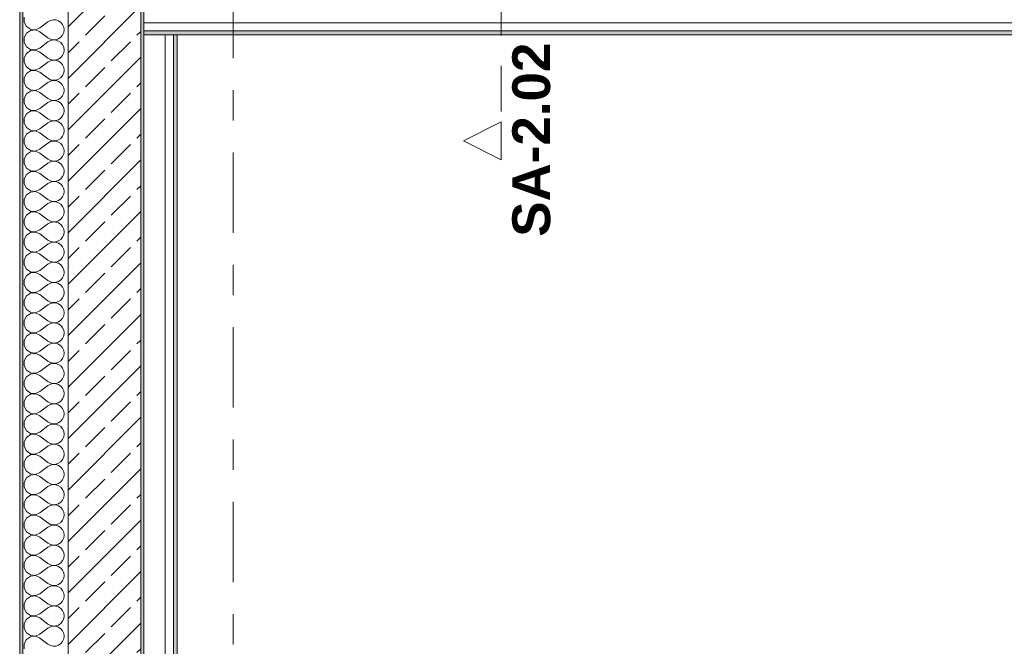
# Model space of a CAD drawing. Header units: metres. Extents: x -3.6 to 85.2, y -11 to 16.8.
# Tile 16 of 256: x -0.2 to 3.1, y 3 to 5.1. Entities that reach past the tile are written whole.
import ezdxf

# ---------------------------------------------------------------- set-up
doc = ezdxf.new("R2010")
doc.units = ezdxf.units.M
doc.header["$MEASUREMENT"] = 0
for name, pattern in [('Schnittlinie', [0.3, 0.15, -0.075, 0, -0.075]), ('Strichlinie doppelt', [0.546806, 0.264583, -0.105833, 0.070556, -0.105833]), ('Wipeout_Contour', [1, 0, -1])]:
    doc.linetypes.add(name, pattern=pattern)
for name, color, linetype in [('203 - Marker.Schnitt - Ausbaudetail SA', 7, 'Continuous'), ('451 - Universal.Achsen Raster', 7, 'Continuous'), ('604 - Struktur.Wand Aussen', 7, 'Continuous'), ('Neubau_653 - Abdeckung.TB Verkofferung', 7, 'Continuous')]:
    doc.layers.add(name, color=color, linetype=linetype)
doc.styles.add('ERSTELLTER_STIL_1', font='txt')
pattern_1 = [(45, (0, 0), (-0.01767767, 0.01767767), [0, -0.025])]

# ---------------------------------------------------------------- blocks, each defined once
blk = doc.blocks.new('*X60')
at = {"layer": '604 - Struktur.Wand Aussen', "color": 7, "linetype": 'Continuous', "lineweight": 5}
for p, q in [((-0.1607, 5.1081), (-0.1607, 5.0919)), ((-0.1607, 5.0919), (-0.153, 5.0776)), ((-0.153, 5.0776), (-0.1395, 5.0686)), ((-0.1233, 5.067), (-0.1083, 5.0733)), ((-0.1083, 5.0733), (-0.0817, 5.0933)), ((-0.0736, 5.0978), (-0.0817, 5.0933)), ((-0.0647, 5.0999), (-0.0736, 5.0978)), ((-0.0555, 5.0994), (-0.0647, 5.0999)), ((-0.0468, 5.0965), (-0.0555, 5.0994)), ((-0.0392, 5.0913), (-0.0468, 5.0965)), ((-0.0333, 5.0842), (-0.0392, 5.0913)), ((-0.0296, 5.0758), (-0.0333, 5.0842)), ((-0.0283, 5.0667), (-0.0296, 5.0758)), ((-0.153, 5.0558), (-0.1607, 5.0415)), ((-0.1607, 5.0415), (-0.1607, 5.0252)), ((-0.1395, 5.0648), (-0.153, 5.0558)), ((-0.1395, 5.0686), (-0.1233, 5.067)), ((-0.1233, 5.0663), (-0.1395, 5.0648)), ((-0.1083, 5.06), (-0.1233, 5.0663)), ((-0.1083, 5.06), (-0.0817, 5.04)), ((-0.0817, 5.04), (-0.0736, 5.0355)), ((-0.0468, 5.0369), (-0.0392, 5.0421)), ((-0.0392, 5.0421), (-0.0333, 5.0491)), ((-0.0333, 5.0491), (-0.0296, 5.0576)), ((-0.0296, 5.0576), (-0.0283, 5.0667)), ((-0.1607, 5.0252), (-0.153, 5.0109)), ((-0.153, 5.0109), (-0.1395, 5.0019)), ((-0.1233, 5.0004), (-0.1083, 5.0067)), ((-0.1083, 5.0067), (-0.0817, 5.0267)), ((-0.0736, 5.0311), (-0.0817, 5.0267)), ((-0.0736, 5.0355), (-0.0647, 5.0335)), ((-0.0647, 5.0332), (-0.0736, 5.0311)), ((-0.0647, 5.0335), (-0.0555, 5.0339)), ((-0.0555, 5.0328), (-0.0647, 5.0332)), ((-0.0555, 5.0339), (-0.0468, 5.0369)), ((-0.0468, 5.0298), (-0.0555, 5.0328)), ((-0.0392, 5.0246), (-0.0468, 5.0298)), ((-0.0333, 5.0175), (-0.0392, 5.0246)), ((-0.0296, 5.0091), (-0.0333, 5.0175)), ((-0.0283, 5), (-0.0296, 5.0091)), ((-0.153, 4.9891), (-0.1607, 4.9748)), ((-0.1607, 4.9748), (-0.1607, 4.9585)), ((-0.1395, 4.9981), (-0.153, 4.9891)), ((-0.1395, 5.0019), (-0.1233, 5.0004)), ((-0.1233, 4.9996), (-0.1395, 4.9981)), ((-0.1083, 4.9933), (-0.1233, 4.9996)), ((-0.1083, 4.9933), (-0.0817, 4.9733)), ((-0.0468, 4.9702), (-0.0392, 4.9754)), ((-0.0392, 4.9754), (-0.0333, 4.9825)), ((-0.0333, 4.9825), (-0.0296, 4.9909)), ((-0.0296, 4.9909), (-0.0283, 5)), ((-0.1607, 4.9585), (-0.153, 4.9442)), ((-0.153, 4.9442), (-0.1395, 4.9352)), ((-0.1083, 4.94), (-0.0817, 4.96)), ((-0.0817, 4.9733), (-0.0736, 4.9689)), ((-0.0736, 4.9645), (-0.0817, 4.96)), ((-0.0736, 4.9689), (-0.0647, 4.9668)), ((-0.0647, 4.9665), (-0.0736, 4.9645)), ((-0.0647, 4.9668), (-0.0555, 4.9672)), ((-0.0555, 4.9661), (-0.0647, 4.9665)), ((-0.0555, 4.9672), (-0.0468, 4.9702)), ((-0.0468, 4.9631), (-0.0555, 4.9661)), ((-0.0392, 4.9579), (-0.0468, 4.9631)), ((-0.0333, 4.9509), (-0.0392, 4.9579)), ((-0.0296, 4.9424), (-0.0333, 4.9509)), ((-0.0283, 4.9333), (-0.0296, 4.9424)), ((-0.153, 4.9224), (-0.1607, 4.9081)), ((-0.1395, 4.9314), (-0.153, 4.9224)), ((-0.1395, 4.9352), (-0.1233, 4.9337)), ((-0.1233, 4.933), (-0.1395, 4.9314)), ((-0.1233, 4.9337), (-0.1083, 4.94)), ((-0.1083, 4.9267), (-0.1233, 4.933)), ((-0.1083, 4.9267), (-0.0817, 4.9067)), ((-0.0468, 4.9035), (-0.0392, 4.9087)), ((-0.0392, 4.9087), (-0.0333, 4.9158)), ((-0.0333, 4.9158), (-0.0296, 4.9242)), ((-0.0296, 4.9242), (-0.0283, 4.9333)), ((-0.1607, 4.9081), (-0.1607, 4.8919)), ((-0.1607, 4.8919), (-0.153, 4.8776)), ((-0.153, 4.8776), (-0.1395, 4.8686)), ((-0.1083, 4.8733), (-0.0817, 4.8933)), ((-0.0817, 4.9067), (-0.0736, 4.9022)), ((-0.0736, 4.8978), (-0.0817, 4.8933)), ((-0.0736, 4.9022), (-0.0647, 4.9001)), ((-0.0647, 4.8999), (-0.0736, 4.8978)), ((-0.0647, 4.9001), (-0.0555, 4.9006)), ((-0.0555, 4.8994), (-0.0647, 4.8999)), ((-0.0555, 4.9006), (-0.0468, 4.9035)), ((-0.0468, 4.8965), (-0.0555, 4.8994)), ((-0.0392, 4.8913), (-0.0468, 4.8965)), ((-0.0333, 4.8842), (-0.0392, 4.8913)), ((-0.0296, 4.8758), (-0.0333, 4.8842)), ((-0.153, 4.8558), (-0.1607, 4.8415)), ((-0.1395, 4.8648), (-0.153, 4.8558)), ((-0.1395, 4.8686), (-0.1233, 4.867)), ((-0.1233, 4.8663), (-0.1395, 4.8648)), ((-0.1233, 4.867), (-0.1083, 4.8733)), ((-0.1083, 4.86), (-0.1233, 4.8663)), ((-0.1083, 4.86), (-0.0817, 4.84)), ((-0.0392, 4.8421), (-0.0333, 4.8491)), ((-0.0333, 4.8491), (-0.0296, 4.8576)), ((-0.0283, 4.8667), (-0.0296, 4.8758)), ((-0.0296, 4.8576), (-0.0283, 4.8667)), ((-0.1607, 4.8415), (-0.1607, 4.8252)), ((-0.1607, 4.8252), (-0.153, 4.8109)), ((-0.153, 4.8109), (-0.1395, 4.8019)), ((-0.1083, 4.8067), (-0.0817, 4.8267)), ((-0.0817, 4.84), (-0.0736, 4.8355)), ((-0.0736, 4.8311), (-0.0817, 4.8267)), ((-0.0736, 4.8355), (-0.0647, 4.8335)), ((-0.0647, 4.8332), (-0.0736, 4.8311)), ((-0.0647, 4.8335), (-0.0555, 4.8339)), ((-0.0555, 4.8328), (-0.0647, 4.8332)), ((-0.0555, 4.8339), (-0.0468, 4.8369)), ((-0.0468, 4.8298), (-0.0555, 4.8328)), ((-0.0468, 4.8369), (-0.0392, 4.8421)), ((-0.0392, 4.8246), (-0.0468, 4.8298)), ((-0.0333, 4.8175), (-0.0392, 4.8246)), ((-0.0296, 4.8091), (-0.0333, 4.8175)), ((-0.153, 4.7891), (-0.1607, 4.7748)), ((-0.1395, 4.7981), (-0.153, 4.7891)), ((-0.1395, 4.8019), (-0.1233, 4.8004)), ((-0.1233, 4.7996), (-0.1395, 4.7981)), ((-0.1233, 4.8004), (-0.1083, 4.8067)), ((-0.1083, 4.7933), (-0.1233, 4.7996)), ((-0.1083, 4.7933), (-0.0817, 4.7733)), ((-0.0392, 4.7754), (-0.0333, 4.7825)), ((-0.0333, 4.7825), (-0.0296, 4.7909)), ((-0.0283, 4.8), (-0.0296, 4.8091)), ((-0.0296, 4.7909), (-0.0283, 4.8)), ((-0.1607, 4.7748), (-0.1607, 4.7585)), ((-0.1607, 4.7585), (-0.153, 4.7442)), ((-0.1083, 4.74), (-0.0817, 4.76)), ((-0.0817, 4.7733), (-0.0736, 4.7689)), ((-0.0736, 4.7645), (-0.0817, 4.76)), ((-0.0736, 4.7689), (-0.0647, 4.7668)), ((-0.0647, 4.7665), (-0.0736, 4.7645)), ((-0.0647, 4.7668), (-0.0555, 4.7672)), ((-0.0555, 4.7661), (-0.0647, 4.7665)), ((-0.0555, 4.7672), (-0.0468, 4.7702)), ((-0.0468, 4.7631), (-0.0555, 4.7661)), ((-0.0468, 4.7702), (-0.0392, 4.7754)), ((-0.0392, 4.7579), (-0.0468, 4.7631)), ((-0.0333, 4.7509), (-0.0392, 4.7579)), ((-0.0296, 4.7424), (-0.0333, 4.7509)), ((-0.153, 4.7224), (-0.1607, 4.7081)), ((-0.153, 4.7442), (-0.1395, 4.7352)), ((-0.1395, 4.7314), (-0.153, 4.7224)), ((-0.1395, 4.7352), (-0.1233, 4.7337)), ((-0.1233, 4.733), (-0.1395, 4.7314)), ((-0.1233, 4.7337), (-0.1083, 4.74)), ((-0.1083, 4.7267), (-0.1233, 4.733)), ((-0.1083, 4.7267), (-0.0817, 4.7067)), ((-0.0392, 4.7087), (-0.0333, 4.7158)), ((-0.0333, 4.7158), (-0.0296, 4.7242)), ((-0.0283, 4.7333), (-0.0296, 4.7424)), ((-0.0296, 4.7242), (-0.0283, 4.7333)), ((-0.1607, 4.7081), (-0.1607, 4.6919)), ((-0.1607, 4.6919), (-0.153, 4.6776)), ((-0.1083, 4.6733), (-0.0817, 4.6933)), ((-0.0817, 4.7067), (-0.0736, 4.7022)), ((-0.0736, 4.6978), (-0.0817, 4.6933)), ((-0.0736, 4.7022), (-0.0647, 4.7001)), ((-0.0647, 4.6999), (-0.0736, 4.6978)), ((-0.0647, 4.7001), (-0.0555, 4.7006)), ((-0.0555, 4.6994), (-0.0647, 4.6999)), ((-0.0555, 4.7006), (-0.0468, 4.7035)), ((-0.0468, 4.6965), (-0.0555, 4.6994)), ((-0.0468, 4.7035), (-0.0392, 4.7087)), ((-0.0392, 4.6913), (-0.0468, 4.6965)), ((-0.0333, 4.6842), (-0.0392, 4.6913)), ((-0.0296, 4.6758), (-0.0333, 4.6842)), ((-0.153, 4.6558), (-0.1607, 4.6415)), ((-0.153, 4.6776), (-0.1395, 4.6686)), ((-0.1395, 4.6648), (-0.153, 4.6558)), ((-0.1395, 4.6686), (-0.1233, 4.667)), ((-0.1233, 4.6663), (-0.1395, 4.6648)), ((-0.1233, 4.667), (-0.1083, 4.6733)), ((-0.1083, 4.66), (-0.1233, 4.6663)), ((-0.1083, 4.66), (-0.0817, 4.64)), ((-0.0392, 4.6421), (-0.0333, 4.6491)), ((-0.0333, 4.6491), (-0.0296, 4.6576)), ((-0.0283, 4.6667), (-0.0296, 4.6758)), ((-0.0296, 4.6576), (-0.0283, 4.6667)), ((-0.1607, 4.6415), (-0.1607, 4.6252)), ((-0.1607, 4.6252), (-0.153, 4.6109)), ((-0.1083, 4.6067), (-0.0817, 4.6267)), ((-0.0817, 4.64), (-0.0736, 4.6355)), ((-0.0736, 4.6311), (-0.0817, 4.6267)), ((-0.0736, 4.6355), (-0.0647, 4.6335)), ((-0.0647, 4.6332), (-0.0736, 4.6311)), ((-0.0647, 4.6335), (-0.0555, 4.6339)), ((-0.0555, 4.6328), (-0.0647, 4.6332)), ((-0.0555, 4.6339), (-0.0468, 4.6369)), ((-0.0468, 4.6298), (-0.0555, 4.6328)), ((-0.0468, 4.6369), (-0.0392, 4.6421)), ((-0.0392, 4.6246), (-0.0468, 4.6298)), ((-0.0333, 4.6175), (-0.0392, 4.6246)), ((-0.0296, 4.6091), (-0.0333, 4.6175)), ((-0.153, 4.5891), (-0.1607, 4.5748)), ((-0.153, 4.6109), (-0.1395, 4.6019)), ((-0.1395, 4.5981), (-0.153, 4.5891)), ((-0.1395, 4.6019), (-0.1233, 4.6004)), ((-0.1233, 4.5996), (-0.1395, 4.5981)), ((-0.1233, 4.6004), (-0.1083, 4.6067)), ((-0.1083, 4.5933), (-0.1233, 4.5996)), ((-0.1083, 4.5933), (-0.0817, 4.5733)), ((-0.0333, 4.5825), (-0.0296, 4.5909)), ((-0.0283, 4.6), (-0.0296, 4.6091)), ((-0.0296, 4.5909), (-0.0283, 4.6)), ((-0.1607, 4.5748), (-0.1607, 4.5585)), ((-0.1607, 4.5585), (-0.153, 4.5442)), ((-0.1083, 4.54), (-0.0817, 4.56)), ((-0.0817, 4.5733), (-0.0736, 4.5689)), ((-0.0736, 4.5645), (-0.0817, 4.56)), ((-0.0736, 4.5689), (-0.0647, 4.5668)), ((-0.0647, 4.5665), (-0.0736, 4.5645)), ((-0.0647, 4.5668), (-0.0555, 4.5672)), ((-0.0555, 4.5661), (-0.0647, 4.5665)), ((-0.0555, 4.5672), (-0.0468, 4.5702)), ((-0.0468, 4.5631), (-0.0555, 4.5661)), ((-0.0468, 4.5702), (-0.0392, 4.5754)), ((-0.0392, 4.5579), (-0.0468, 4.5631)), ((-0.0392, 4.5754), (-0.0333, 4.5825)), ((-0.0333, 4.5509), (-0.0392, 4.5579)), ((-0.0296, 4.5424), (-0.0333, 4.5509)), ((-0.153, 4.5224), (-0.1607, 4.5081)), ((-0.153, 4.5442), (-0.1395, 4.5352)), ((-0.1395, 4.5314), (-0.153, 4.5224)), ((-0.1395, 4.5352), (-0.1233, 4.5337)), ((-0.1233, 4.533), (-0.1395, 4.5314)), ((-0.1233, 4.5337), (-0.1083, 4.54)), ((-0.1083, 4.5267), (-0.1233, 4.533)), ((-0.1083, 4.5267), (-0.0817, 4.5067)), ((-0.0333, 4.5158), (-0.0296, 4.5242)), ((-0.0283, 4.5333), (-0.0296, 4.5424)), ((-0.0296, 4.5242), (-0.0283, 4.5333)), ((-0.1607, 4.5081), (-0.1607, 4.4919)), ((-0.1607, 4.4919), (-0.153, 4.4776)), ((-0.1083, 4.4733), (-0.0817, 4.4933)), ((-0.0817, 4.5067), (-0.0736, 4.5022)), ((-0.0736, 4.4978), (-0.0817, 4.4933)), ((-0.0736, 4.5022), (-0.0647, 4.5001)), ((-0.0647, 4.4999), (-0.0736, 4.4978)), ((-0.0647, 4.5001), (-0.0555, 4.5006)), ((-0.0555, 4.4994), (-0.0647, 4.4999)), ((-0.0555, 4.5006), (-0.0468, 4.5035)), ((-0.0468, 4.4965), (-0.0555, 4.4994)), ((-0.0468, 4.5035), (-0.0392, 4.5087)), ((-0.0392, 4.4913), (-0.0468, 4.4965)), ((-0.0392, 4.5087), (-0.0333, 4.5158)), ((-0.0333, 4.4842), (-0.0392, 4.4913)), ((-0.153, 4.4558), (-0.1607, 4.4415)), ((-0.153, 4.4776), (-0.1395, 4.4686)), ((-0.1395, 4.4648), (-0.153, 4.4558)), ((-0.1395, 4.4686), (-0.1233, 4.467)), ((-0.1233, 4.4663), (-0.1395, 4.4648)), ((-0.1233, 4.467), (-0.1083, 4.4733)), ((-0.1083, 4.46), (-0.1233, 4.4663)), ((-0.1083, 4.46), (-0.0817, 4.44)), ((-0.0296, 4.4758), (-0.0333, 4.4842)), ((-0.0333, 4.4491), (-0.0296, 4.4576)), ((-0.0283, 4.4667), (-0.0296, 4.4758)), ((-0.0296, 4.4576), (-0.0283, 4.4667)), ((-0.1607, 4.4415), (-0.1607, 4.4252)), ((-0.1607, 4.4252), (-0.153, 4.4109)), ((-0.1083, 4.4067), (-0.0817, 4.4267)), ((-0.0817, 4.44), (-0.0736, 4.4355)), ((-0.0736, 4.4311), (-0.0817, 4.4267)), ((-0.0736, 4.4355), (-0.0647, 4.4335)), ((-0.0647, 4.4332), (-0.0736, 4.4311)), ((-0.0647, 4.4335), (-0.0555, 4.4339)), ((-0.0555, 4.4328), (-0.0647, 4.4332)), ((-0.0555, 4.4339), (-0.0468, 4.4369)), ((-0.0468, 4.4298), (-0.0555, 4.4328)), ((-0.0468, 4.4369), (-0.0392, 4.4421)), ((-0.0392, 4.4246), (-0.0468, 4.4298)), ((-0.0392, 4.4421), (-0.0333, 4.4491)), ((-0.0333, 4.4175), (-0.0392, 4.4246)), ((-0.153, 4.3891), (-0.1607, 4.3748)), ((-0.153, 4.4109), (-0.1395, 4.4019)), ((-0.1395, 4.3981), (-0.153, 4.3891)), ((-0.1395, 4.4019), (-0.1233, 4.4004)), ((-0.1233, 4.3996), (-0.1395, 4.3981)), ((-0.1233, 4.4004), (-0.1083, 4.4067)), ((-0.1083, 4.3933), (-0.1233, 4.3996)), ((-0.1083, 4.3933), (-0.0817, 4.3733)), ((-0.0296, 4.4091), (-0.0333, 4.4175)), ((-0.0333, 4.3825), (-0.0296, 4.3909)), ((-0.0283, 4.4), (-0.0296, 4.4091)), ((-0.0296, 4.3909), (-0.0283, 4.4)), ((-0.1607, 4.3748), (-0.1607, 4.3585)), ((-0.1607, 4.3585), (-0.153, 4.3442)), ((-0.1083, 4.34), (-0.0817, 4.36)), ((-0.0817, 4.3733), (-0.0736, 4.3689)), ((-0.0736, 4.3645), (-0.0817, 4.36)), ((-0.0736, 4.3689), (-0.0647, 4.3668)), ((-0.0647, 4.3665), (-0.0736, 4.3645)), ((-0.0647, 4.3668), (-0.0555, 4.3672)), ((-0.0555, 4.3661), (-0.0647, 4.3665)), ((-0.0555, 4.3672), (-0.0468, 4.3702)), ((-0.0468, 4.3631), (-0.0555, 4.3661)), ((-0.0468, 4.3702), (-0.0392, 4.3754)), ((-0.0392, 4.3579), (-0.0468, 4.3631)), ((-0.0392, 4.3754), (-0.0333, 4.3825)), ((-0.0333, 4.3509), (-0.0392, 4.3579)), ((-0.153, 4.3442), (-0.1395, 4.3352)), ((-0.1395, 4.3314), (-0.153, 4.3224)), ((-0.1395, 4.3352), (-0.1233, 4.3337)), ((-0.1233, 4.333), (-0.1395, 4.3314)), ((-0.1233, 4.3337), (-0.1083, 4.34)), ((-0.1083, 4.3267), (-0.1233, 4.333)), ((-0.1083, 4.3267), (-0.0817, 4.3067)), ((-0.0296, 4.3424), (-0.0333, 4.3509)), ((-0.0333, 4.3158), (-0.0296, 4.3242)), ((-0.0283, 4.3333), (-0.0296, 4.3424)), ((-0.0296, 4.3242), (-0.0283, 4.3333)), ((-0.153, 4.3224), (-0.1607, 4.3081)), ((-0.1607, 4.3081), (-0.1607, 4.2919)), ((-0.1607, 4.2919), (-0.153, 4.2776)), ((-0.1083, 4.2733), (-0.0817, 4.2933)), ((-0.0817, 4.3067), (-0.0736, 4.3022)), ((-0.0736, 4.2978), (-0.0817, 4.2933)), ((-0.0736, 4.3022), (-0.0647, 4.3001)), ((-0.0647, 4.2999), (-0.0736, 4.2978)), ((-0.0647, 4.3001), (-0.0555, 4.3006)), ((-0.0555, 4.2994), (-0.0647, 4.2999)), ((-0.0555, 4.3006), (-0.0468, 4.3035)), ((-0.0468, 4.2965), (-0.0555, 4.2994)), ((-0.0468, 4.3035), (-0.0392, 4.3087)), ((-0.0392, 4.2913), (-0.0468, 4.2965)), ((-0.0392, 4.3087), (-0.0333, 4.3158)), ((-0.0333, 4.2842), (-0.0392, 4.2913)), ((-0.153, 4.2776), (-0.1395, 4.2686)), ((-0.1395, 4.2648), (-0.153, 4.2558)), ((-0.1395, 4.2686), (-0.1233, 4.267)), ((-0.1233, 4.2663), (-0.1395, 4.2648)), ((-0.1233, 4.267), (-0.1083, 4.2733)), ((-0.1083, 4.26), (-0.1233, 4.2663)), ((-0.1083, 4.26), (-0.0817, 4.24)), ((-0.0296, 4.2758), (-0.0333, 4.2842)), ((-0.0283, 4.2667), (-0.0296, 4.2758)), ((-0.0296, 4.2576), (-0.0283, 4.2667)), ((-0.153, 4.2558), (-0.1607, 4.2415)), ((-0.1607, 4.2415), (-0.1607, 4.2252)), ((-0.1083, 4.2067), (-0.0817, 4.2267)), ((-0.0817, 4.24), (-0.0736, 4.2355)), ((-0.0736, 4.2311), (-0.0817, 4.2267)), ((-0.0736, 4.2355), (-0.0647, 4.2335)), ((-0.0647, 4.2332), (-0.0736, 4.2311)), ((-0.0647, 4.2335), (-0.0555, 4.2339)), ((-0.0555, 4.2328), (-0.0647, 4.2332)), ((-0.0555, 4.2339), (-0.0468, 4.2369)), ((-0.0468, 4.2298), (-0.0555, 4.2328)), ((-0.0468, 4.2369), (-0.0392, 4.2421)), ((-0.0392, 4.2246), (-0.0468, 4.2298)), ((-0.0392, 4.2421), (-0.0333, 4.2491)), ((-0.0333, 4.2491), (-0.0296, 4.2576)), ((-0.1607, 4.2252), (-0.153, 4.2109)), ((-0.153, 4.2109), (-0.1395, 4.2019)), ((-0.1395, 4.1981), (-0.153, 4.1891)), ((-0.1395, 4.2019), (-0.1233, 4.2004)), ((-0.1233, 4.1996), (-0.1395, 4.1981)), ((-0.1233, 4.2004), (-0.1083, 4.2067)), ((-0.1083, 4.1933), (-0.1233, 4.1996)), ((-0.1083, 4.1933), (-0.0817, 4.1733)), ((-0.0333, 4.2175), (-0.0392, 4.2246)), ((-0.0296, 4.2091), (-0.0333, 4.2175)), ((-0.0283, 4.2), (-0.0296, 4.2091)), ((-0.0296, 4.1909), (-0.0283, 4.2)), ((-0.153, 4.1891), (-0.1607, 4.1748)), ((-0.1607, 4.1748), (-0.1607, 4.1585)), ((-0.0817, 4.1733), (-0.0736, 4.1689)), ((-0.0736, 4.1645), (-0.0817, 4.16)), ((-0.0736, 4.1689), (-0.0647, 4.1668)), ((-0.0647, 4.1665), (-0.0736, 4.1645)), ((-0.0647, 4.1668), (-0.0555, 4.1672)), ((-0.0555, 4.1661), (-0.0647, 4.1665)), ((-0.0555, 4.1672), (-0.0468, 4.1702)), ((-0.0468, 4.1631), (-0.0555, 4.1661)), ((-0.0468, 4.1702), (-0.0392, 4.1754)), ((-0.0392, 4.1579), (-0.0468, 4.1631)), ((-0.0392, 4.1754), (-0.0333, 4.1825)), ((-0.0333, 4.1825), (-0.0296, 4.1909)), ((-0.1607, 4.1585), (-0.153, 4.1442)), ((-0.153, 4.1442), (-0.1395, 4.1352)), ((-0.1395, 4.1314), (-0.153, 4.1224)), ((-0.1395, 4.1352), (-0.1233, 4.1337)), ((-0.1233, 4.133), (-0.1395, 4.1314)), ((-0.1233, 4.1337), (-0.1083, 4.14)), ((-0.1083, 4.1267), (-0.1233, 4.133)), ((-0.1083, 4.14), (-0.0817, 4.16)), ((-0.0333, 4.1509), (-0.0392, 4.1579)), ((-0.0296, 4.1424), (-0.0333, 4.1509)), ((-0.0283, 4.1333), (-0.0296, 4.1424)), ((-0.0296, 4.1242), (-0.0283, 4.1333)), ((-0.153, 4.1224), (-0.1607, 4.1081)), ((-0.1607, 4.1081), (-0.1607, 4.0919)), ((-0.1083, 4.1267), (-0.0817, 4.1067)), ((-0.0817, 4.1067), (-0.0736, 4.1022)), ((-0.0736, 4.0978), (-0.0817, 4.0933)), ((-0.0736, 4.1022), (-0.0647, 4.1001)), ((-0.0647, 4.0999), (-0.0736, 4.0978)), ((-0.0647, 4.1001), (-0.0555, 4.1006)), ((-0.0555, 4.0994), (-0.0647, 4.0999)), ((-0.0555, 4.1006), (-0.0468, 4.1035)), ((-0.0468, 4.0965), (-0.0555, 4.0994)), ((-0.0468, 4.1035), (-0.0392, 4.1087)), ((-0.0392, 4.0913), (-0.0468, 4.0965)), ((-0.0392, 4.1087), (-0.0333, 4.1158)), ((-0.0333, 4.1158), (-0.0296, 4.1242)), ((-0.1607, 4.0919), (-0.153, 4.0776)), ((-0.153, 4.0776), (-0.1395, 4.0686)), ((-0.1395, 4.0648), (-0.153, 4.0558)), ((-0.1395, 4.0686), (-0.1233, 4.067)), ((-0.1233, 4.0663), (-0.1395, 4.0648)), ((-0.1233, 4.067), (-0.1083, 4.0733)), ((-0.1083, 4.06), (-0.1233, 4.0663)), ((-0.1083, 4.0733), (-0.0817, 4.0933)), ((-0.0333, 4.0842), (-0.0392, 4.0913)), ((-0.0296, 4.0758), (-0.0333, 4.0842)), ((-0.0283, 4.0667), (-0.0296, 4.0758)), ((-0.0296, 4.0576), (-0.0283, 4.0667)), ((-0.153, 4.0558), (-0.1607, 4.0415)), ((-0.1607, 4.0415), (-0.1607, 4.0252)), ((-0.1083, 4.06), (-0.0817, 4.04)), ((-0.0817, 4.04), (-0.0736, 4.0355)), ((-0.0736, 4.0311), (-0.0817, 4.0267)), ((-0.0736, 4.0355), (-0.0647, 4.0335)), ((-0.0647, 4.0332), (-0.0736, 4.0311)), ((-0.0647, 4.0335), (-0.0555, 4.0339)), ((-0.0555, 4.0328), (-0.0647, 4.0332)), ((-0.0555, 4.0339), (-0.0468, 4.0369)), ((-0.0468, 4.0298), (-0.0555, 4.0328)), ((-0.0468, 4.0369), (-0.0392, 4.0421)), ((-0.0392, 4.0421), (-0.0333, 4.0491)), ((-0.0333, 4.0491), (-0.0296, 4.0576)), ((-0.1607, 4.0252), (-0.153, 4.0109)), ((-0.153, 4.0109), (-0.1395, 4.0019)), ((-0.1395, 4.0019), (-0.1233, 4.0004)), ((-0.1233, 3.9996), (-0.1395, 3.9981)), ((-0.1233, 4.0004), (-0.1083, 4.0067)), ((-0.1083, 3.9933), (-0.1233, 3.9996)), ((-0.1083, 4.0067), (-0.0817, 4.0267)), ((-0.0392, 4.0246), (-0.0468, 4.0298)), ((-0.0333, 4.0175), (-0.0392, 4.0246)), ((-0.0296, 4.0091), (-0.0333, 4.0175)), ((-0.0283, 4), (-0.0296, 4.0091)), ((-0.0296, 3.9909), (-0.0283, 4)), ((-0.153, 3.9891), (-0.1607, 3.9748)), ((-0.1607, 3.9748), (-0.1607, 3.9585)), ((-0.1395, 3.9981), (-0.153, 3.9891)), ((-0.1083, 3.9933), (-0.0817, 3.9733)), ((-0.0817, 3.9733), (-0.0736, 3.9689)), ((-0.0736, 3.9689), (-0.0647, 3.9668)), ((-0.0647, 3.9665), (-0.0736, 3.9645)), ((-0.0647, 3.9668), (-0.0555, 3.9672)), ((-0.0555, 3.9661), (-0.0647, 3.9665)), ((-0.0555, 3.9672), (-0.0468, 3.9702)), ((-0.0468, 3.9631), (-0.0555, 3.9661)), ((-0.0468, 3.9702), (-0.0392, 3.9754)), ((-0.0392, 3.9754), (-0.0333, 3.9825)), ((-0.0333, 3.9825), (-0.0296, 3.9909)), ((-0.1607, 3.9585), (-0.153, 3.9442)), ((-0.153, 3.9442), (-0.1395, 3.9352)), ((-0.1395, 3.9352), (-0.1233, 3.9337)), ((-0.1233, 3.9337), (-0.1083, 3.94)), ((-0.1083, 3.94), (-0.0817, 3.96)), ((-0.0736, 3.9645), (-0.0817, 3.96)), ((-0.0392, 3.9579), (-0.0468, 3.9631)), ((-0.0333, 3.9509), (-0.0392, 3.9579)), ((-0.0296, 3.9424), (-0.0333, 3.9509)), ((-0.0283, 3.9333), (-0.0296, 3.9424)), ((-0.0296, 3.9242), (-0.0283, 3.9333)), ((-0.153, 3.9224), (-0.1607, 3.9081)), ((-0.1607, 3.9081), (-0.1607, 3.8919)), ((-0.1395, 3.9314), (-0.153, 3.9224)), ((-0.1233, 3.933), (-0.1395, 3.9314)), ((-0.1083, 3.9267), (-0.1233, 3.933)), ((-0.1083, 3.9267), (-0.0817, 3.9067)), ((-0.0817, 3.9067), (-0.0736, 3.9022)), ((-0.0736, 3.9022), (-0.0647, 3.9001)), ((-0.0555, 3.9006), (-0.0468, 3.9035)), ((-0.0468, 3.9035), (-0.0392, 3.9087)), ((-0.0392, 3.9087), (-0.0333, 3.9158)), ((-0.0333, 3.9158), (-0.0296, 3.9242)), ((-0.1607, 3.8919), (-0.153, 3.8776)), ((-0.153, 3.8776), (-0.1395, 3.8686)), ((-0.1395, 3.8686), (-0.1233, 3.867)), ((-0.1233, 3.867), (-0.1083, 3.8733)), ((-0.1083, 3.8733), (-0.0817, 3.8933)), ((-0.0736, 3.8978), (-0.0817, 3.8933)), ((-0.0647, 3.8999), (-0.0736, 3.8978)), ((-0.0647, 3.9001), (-0.0555, 3.9006)), ((-0.0555, 3.8994), (-0.0647, 3.8999)), ((-0.0468, 3.8965), (-0.0555, 3.8994)), ((-0.0392, 3.8913), (-0.0468, 3.8965)), ((-0.0333, 3.8842), (-0.0392, 3.8913)), ((-0.0296, 3.8758), (-0.0333, 3.8842)), ((-0.0283, 3.8667), (-0.0296, 3.8758)), ((-0.153, 3.8558), (-0.1607, 3.8415)), ((-0.1607, 3.8415), (-0.1607, 3.8252)), ((-0.1395, 3.8648), (-0.153, 3.8558)), ((-0.1233, 3.8663), (-0.1395, 3.8648)), ((-0.1083, 3.86), (-0.1233, 3.8663)), ((-0.1083, 3.86), (-0.0817, 3.84)), ((-0.0817, 3.84), (-0.0736, 3.8355)), ((-0.0555, 3.8339), (-0.0468, 3.8369)), ((-0.0468, 3.8369), (-0.0392, 3.8421)), ((-0.0392, 3.8421), (-0.0333, 3.8491)), ((-0.0333, 3.8491), (-0.0296, 3.8576)), ((-0.0296, 3.8576), (-0.0283, 3.8667)), ((-0.1607, 3.8252), (-0.153, 3.8109)), ((-0.153, 3.8109), (-0.1395, 3.8019)), ((-0.1233, 3.8004), (-0.1083, 3.8067)), ((-0.1083, 3.8067), (-0.0817, 3.8267)), ((-0.0736, 3.8311), (-0.0817, 3.8267)), ((-0.0736, 3.8355), (-0.0647, 3.8335)), ((-0.0647, 3.8332), (-0.0736, 3.8311)), ((-0.0647, 3.8335), (-0.0555, 3.8339)), ((-0.0555, 3.8328), (-0.0647, 3.8332)), ((-0.0468, 3.8298), (-0.0555, 3.8328)), ((-0.0392, 3.8246), (-0.0468, 3.8298)), ((-0.0333, 3.8175), (-0.0392, 3.8246)), ((-0.0296, 3.8091), (-0.0333, 3.8175)), ((-0.0283, 3.8), (-0.0296, 3.8091)), ((-0.153, 3.7891), (-0.1607, 3.7748)), ((-0.1607, 3.7748), (-0.1607, 3.7585)), ((-0.1395, 3.7981), (-0.153, 3.7891)), ((-0.1395, 3.8019), (-0.1233, 3.8004)), ((-0.1233, 3.7996), (-0.1395, 3.7981)), ((-0.1083, 3.7933), (-0.1233, 3.7996)), ((-0.1083, 3.7933), (-0.0817, 3.7733)), ((-0.0817, 3.7733), (-0.0736, 3.7689)), ((-0.0468, 3.7702), (-0.0392, 3.7754)), ((-0.0392, 3.7754), (-0.0333, 3.7825)), ((-0.0333, 3.7825), (-0.0296, 3.7909)), ((-0.0296, 3.7909), (-0.0283, 3.8)), ((-0.1607, 3.7585), (-0.153, 3.7442)), ((-0.153, 3.7442), (-0.1395, 3.7352)), ((-0.1233, 3.7337), (-0.1083, 3.74)), ((-0.1083, 3.74), (-0.0817, 3.76)), ((-0.0736, 3.7645), (-0.0817, 3.76)), ((-0.0736, 3.7689), (-0.0647, 3.7668)), ((-0.0647, 3.7665), (-0.0736, 3.7645)), ((-0.0647, 3.7668), (-0.0555, 3.7672)), ((-0.0555, 3.7661), (-0.0647, 3.7665)), ((-0.0555, 3.7672), (-0.0468, 3.7702)), ((-0.0468, 3.7631), (-0.0555, 3.7661)), ((-0.0392, 3.7579), (-0.0468, 3.7631)), ((-0.0333, 3.7509), (-0.0392, 3.7579)), ((-0.0296, 3.7424), (-0.0333, 3.7509)), ((-0.0283, 3.7333), (-0.0296, 3.7424)), ((-0.153, 3.7224), (-0.1607, 3.7081)), ((-0.1607, 3.7081), (-0.1607, 3.6919)), ((-0.1395, 3.7314), (-0.153, 3.7224)), ((-0.1395, 3.7352), (-0.1233, 3.7337)), ((-0.1233, 3.733), (-0.1395, 3.7314)), ((-0.1083, 3.7267), (-0.1233, 3.733)), ((-0.1083, 3.7267), (-0.0817, 3.7067)), ((-0.0817, 3.7067), (-0.0736, 3.7022)), ((-0.0468, 3.7035), (-0.0392, 3.7087)), ((-0.0392, 3.7087), (-0.0333, 3.7158)), ((-0.0333, 3.7158), (-0.0296, 3.7242)), ((-0.0296, 3.7242), (-0.0283, 3.7333)), ((-0.1607, 3.6919), (-0.153, 3.6776)), ((-0.153, 3.6776), (-0.1395, 3.6686)), ((-0.1233, 3.667), (-0.1083, 3.6733)), ((-0.1083, 3.6733), (-0.0817, 3.6933)), ((-0.0736, 3.6978), (-0.0817, 3.6933)), ((-0.0736, 3.7022), (-0.0647, 3.7001)), ((-0.0647, 3.6999), (-0.0736, 3.6978)), ((-0.0647, 3.7001), (-0.0555, 3.7006)), ((-0.0555, 3.6994), (-0.0647, 3.6999)), ((-0.0555, 3.7006), (-0.0468, 3.7035)), ((-0.0468, 3.6965), (-0.0555, 3.6994)), ((-0.0392, 3.6913), (-0.0468, 3.6965)), ((-0.0333, 3.6842), (-0.0392, 3.6913)), ((-0.0296, 3.6758), (-0.0333, 3.6842)), ((-0.0283, 3.6667), (-0.0296, 3.6758)), ((-0.153, 3.6558), (-0.1607, 3.6415)), ((-0.1607, 3.6415), (-0.1607, 3.6252)), ((-0.1395, 3.6648), (-0.153, 3.6558)), ((-0.1395, 3.6686), (-0.1233, 3.667)), ((-0.1233, 3.6663), (-0.1395, 3.6648)), ((-0.1083, 3.66), (-0.1233, 3.6663)), ((-0.1083, 3.66), (-0.0817, 3.64)), ((-0.0468, 3.6369), (-0.0392, 3.6421)), ((-0.0392, 3.6421), (-0.0333, 3.6491)), ((-0.0333, 3.6491), (-0.0296, 3.6576)), ((-0.0296, 3.6576), (-0.0283, 3.6667)), ((-0.1607, 3.6252), (-0.153, 3.6109)), ((-0.153, 3.6109), (-0.1395, 3.6019)), ((-0.1083, 3.6067), (-0.0817, 3.6267)), ((-0.0817, 3.64), (-0.0736, 3.6355)), ((-0.0736, 3.6311), (-0.0817, 3.6267)), ((-0.0736, 3.6355), (-0.0647, 3.6335)), ((-0.0647, 3.6332), (-0.0736, 3.6311)), ((-0.0647, 3.6335), (-0.0555, 3.6339)), ((-0.0555, 3.6328), (-0.0647, 3.6332)), ((-0.0555, 3.6339), (-0.0468, 3.6369)), ((-0.0468, 3.6298), (-0.0555, 3.6328)), ((-0.0392, 3.6246), (-0.0468, 3.6298)), ((-0.0333, 3.6175), (-0.0392, 3.6246)), ((-0.0296, 3.6091), (-0.0333, 3.6175)), ((-0.0283, 3.6), (-0.0296, 3.6091)), ((-0.153, 3.5891), (-0.1607, 3.5748)), ((-0.1395, 3.5981), (-0.153, 3.5891)), ((-0.1395, 3.6019), (-0.1233, 3.6004)), ((-0.1233, 3.5996), (-0.1395, 3.5981)), ((-0.1233, 3.6004), (-0.1083, 3.6067)), ((-0.1083, 3.5933), (-0.1233, 3.5996)), ((-0.1083, 3.5933), (-0.0817, 3.5733)), ((-0.0392, 3.5754), (-0.0333, 3.5825)), ((-0.0333, 3.5825), (-0.0296, 3.5909)), ((-0.0296, 3.5909), (-0.0283, 3.6)), ((-0.1607, 3.5748), (-0.1607, 3.5585)), ((-0.1607, 3.5585), (-0.153, 3.5442)), ((-0.153, 3.5442), (-0.1395, 3.5352)), ((-0.1083, 3.54), (-0.0817, 3.56)), ((-0.0817, 3.5733), (-0.0736, 3.5689)), ((-0.0736, 3.5645), (-0.0817, 3.56)), ((-0.0736, 3.5689), (-0.0647, 3.5668)), ((-0.0647, 3.5665), (-0.0736, 3.5645)), ((-0.0647, 3.5668), (-0.0555, 3.5672)), ((-0.0555, 3.5661), (-0.0647, 3.5665)), ((-0.0555, 3.5672), (-0.0468, 3.5702)), ((-0.0468, 3.5631), (-0.0555, 3.5661)), ((-0.0468, 3.5702), (-0.0392, 3.5754)), ((-0.0392, 3.5579), (-0.0468, 3.5631)), ((-0.0333, 3.5509), (-0.0392, 3.5579)), ((-0.0296, 3.5424), (-0.0333, 3.5509)), ((-0.153, 3.5224), (-0.1607, 3.5081)), ((-0.1395, 3.5314), (-0.153, 3.5224)), ((-0.1395, 3.5352), (-0.1233, 3.5337)), ((-0.1233, 3.533), (-0.1395, 3.5314)), ((-0.1233, 3.5337), (-0.1083, 3.54)), ((-0.1083, 3.5267), (-0.1233, 3.533)), ((-0.1083, 3.5267), (-0.0817, 3.5067)), ((-0.0392, 3.5087), (-0.0333, 3.5158)), ((-0.0333, 3.5158), (-0.0296, 3.5242)), ((-0.0283, 3.5333), (-0.0296, 3.5424)), ((-0.0296, 3.5242), (-0.0283, 3.5333)), ((-0.1607, 3.5081), (-0.1607, 3.4919)), ((-0.1607, 3.4919), (-0.153, 3.4776)), ((-0.1083, 3.4733), (-0.0817, 3.4933)), ((-0.0817, 3.5067), (-0.0736, 3.5022)), ((-0.0736, 3.4978), (-0.0817, 3.4933)), ((-0.0736, 3.5022), (-0.0647, 3.5001)), ((-0.0647, 3.4999), (-0.0736, 3.4978)), ((-0.0647, 3.5001), (-0.0555, 3.5006)), ((-0.0555, 3.4994), (-0.0647, 3.4999)), ((-0.0555, 3.5006), (-0.0468, 3.5035)), ((-0.0468, 3.4965), (-0.0555, 3.4994)), ((-0.0468, 3.5035), (-0.0392, 3.5087)), ((-0.0392, 3.4913), (-0.0468, 3.4965)), ((-0.0333, 3.4842), (-0.0392, 3.4913)), ((-0.0296, 3.4758), (-0.0333, 3.4842)), ((-0.153, 3.4558), (-0.1607, 3.4415)), ((-0.153, 3.4776), (-0.1395, 3.4686)), ((-0.1395, 3.4648), (-0.153, 3.4558)), ((-0.1395, 3.4686), (-0.1233, 3.467)), ((-0.1233, 3.4663), (-0.1395, 3.4648)), ((-0.1233, 3.467), (-0.1083, 3.4733)), ((-0.1083, 3.46), (-0.1233, 3.4663)), ((-0.1083, 3.46), (-0.0817, 3.44)), ((-0.0392, 3.4421), (-0.0333, 3.4491)), ((-0.0333, 3.4491), (-0.0296, 3.4576)), ((-0.0283, 3.4667), (-0.0296, 3.4758)), ((-0.0296, 3.4576), (-0.0283, 3.4667)), ((-0.1607, 3.4415), (-0.1607, 3.4252)), ((-0.1607, 3.4252), (-0.153, 3.4109)), ((-0.1083, 3.4067), (-0.0817, 3.4267)), ((-0.0817, 3.44), (-0.0736, 3.4355)), ((-0.0736, 3.4311), (-0.0817, 3.4267)), ((-0.0736, 3.4355), (-0.0647, 3.4335)), ((-0.0647, 3.4332), (-0.0736, 3.4311)), ((-0.0647, 3.4335), (-0.0555, 3.4339)), ((-0.0555, 3.4328), (-0.0647, 3.4332)), ((-0.0555, 3.4339), (-0.0468, 3.4369)), ((-0.0468, 3.4298), (-0.0555, 3.4328)), ((-0.0468, 3.4369), (-0.0392, 3.4421)), ((-0.0392, 3.4246), (-0.0468, 3.4298)), ((-0.0333, 3.4175), (-0.0392, 3.4246)), ((-0.0296, 3.4091), (-0.0333, 3.4175)), ((-0.153, 3.3891), (-0.1607, 3.3748)), ((-0.153, 3.4109), (-0.1395, 3.4019)), ((-0.1395, 3.3981), (-0.153, 3.3891)), ((-0.1395, 3.4019), (-0.1233, 3.4004)), ((-0.1233, 3.3996), (-0.1395, 3.3981)), ((-0.1233, 3.4004), (-0.1083, 3.4067)), ((-0.1083, 3.3933), (-0.1233, 3.3996)), ((-0.1083, 3.3933), (-0.0817, 3.3733)), ((-0.0392, 3.3754), (-0.0333, 3.3825)), ((-0.0333, 3.3825), (-0.0296, 3.3909)), ((-0.0283, 3.4), (-0.0296, 3.4091)), ((-0.0296, 3.3909), (-0.0283, 3.4)), ((-0.1607, 3.3748), (-0.1607, 3.3585)), ((-0.1607, 3.3585), (-0.153, 3.3442)), ((-0.1083, 3.34), (-0.0817, 3.36)), ((-0.0817, 3.3733), (-0.0736, 3.3689)), ((-0.0736, 3.3645), (-0.0817, 3.36)), ((-0.0736, 3.3689), (-0.0647, 3.3668)), ((-0.0647, 3.3665), (-0.0736, 3.3645)), ((-0.0647, 3.3668), (-0.0555, 3.3672)), ((-0.0555, 3.3661), (-0.0647, 3.3665)), ((-0.0555, 3.3672), (-0.0468, 3.3702)), ((-0.0468, 3.3631), (-0.0555, 3.3661)), ((-0.0468, 3.3702), (-0.0392, 3.3754)), ((-0.0392, 3.3579), (-0.0468, 3.3631)), ((-0.0333, 3.3509), (-0.0392, 3.3579)), ((-0.0296, 3.3424), (-0.0333, 3.3509)), ((-0.153, 3.3224), (-0.1607, 3.3081)), ((-0.153, 3.3442), (-0.1395, 3.3352)), ((-0.1395, 3.3314), (-0.153, 3.3224)), ((-0.1395, 3.3352), (-0.1233, 3.3337)), ((-0.1233, 3.333), (-0.1395, 3.3314)), ((-0.1233, 3.3337), (-0.1083, 3.34)), ((-0.1083, 3.3267), (-0.1233, 3.333)), ((-0.1083, 3.3267), (-0.0817, 3.3067)), ((-0.0392, 3.3087), (-0.0333, 3.3158)), ((-0.0333, 3.3158), (-0.0296, 3.3242)), ((-0.0283, 3.3333), (-0.0296, 3.3424)), ((-0.0296, 3.3242), (-0.0283, 3.3333)), ((-0.1607, 3.3081), (-0.1607, 3.2919)), ((-0.1607, 3.2919), (-0.153, 3.2776)), ((-0.1083, 3.2733), (-0.0817, 3.2933)), ((-0.0817, 3.3067), (-0.0736, 3.3022)), ((-0.0736, 3.2978), (-0.0817, 3.2933)), ((-0.0736, 3.3022), (-0.0647, 3.3001)), ((-0.0647, 3.2999), (-0.0736, 3.2978)), ((-0.0647, 3.3001), (-0.0555, 3.3006)), ((-0.0555, 3.2994), (-0.0647, 3.2999)), ((-0.0555, 3.3006), (-0.0468, 3.3035)), ((-0.0468, 3.2965), (-0.0555, 3.2994)), ((-0.0468, 3.3035), (-0.0392, 3.3087)), ((-0.0392, 3.2913), (-0.0468, 3.2965)), ((-0.0333, 3.2842), (-0.0392, 3.2913)), ((-0.0296, 3.2758), (-0.0333, 3.2842)), ((-0.153, 3.2558), (-0.1607, 3.2415)), ((-0.153, 3.2776), (-0.1395, 3.2686)), ((-0.1395, 3.2648), (-0.153, 3.2558)), ((-0.1395, 3.2686), (-0.1233, 3.267)), ((-0.1233, 3.2663), (-0.1395, 3.2648)), ((-0.1233, 3.267), (-0.1083, 3.2733)), ((-0.1083, 3.26), (-0.1233, 3.2663)), ((-0.1083, 3.26), (-0.0817, 3.24)), ((-0.0333, 3.2491), (-0.0296, 3.2576)), ((-0.0283, 3.2667), (-0.0296, 3.2758)), ((-0.0296, 3.2576), (-0.0283, 3.2667)), ((-0.1607, 3.2415), (-0.1607, 3.2252)), ((-0.1607, 3.2252), (-0.153, 3.2109)), ((-0.1083, 3.2067), (-0.0817, 3.2267)), ((-0.0817, 3.24), (-0.0736, 3.2355)), ((-0.0736, 3.2311), (-0.0817, 3.2267)), ((-0.0736, 3.2355), (-0.0647, 3.2335)), ((-0.0647, 3.2332), (-0.0736, 3.2311)), ((-0.0647, 3.2335), (-0.0555, 3.2339)), ((-0.0555, 3.2328), (-0.0647, 3.2332)), ((-0.0555, 3.2339), (-0.0468, 3.2369)), ((-0.0468, 3.2298), (-0.0555, 3.2328)), ((-0.0468, 3.2369), (-0.0392, 3.2421)), ((-0.0392, 3.2246), (-0.0468, 3.2298)), ((-0.0392, 3.2421), (-0.0333, 3.2491)), ((-0.0333, 3.2175), (-0.0392, 3.2246)), ((-0.153, 3.1891), (-0.1607, 3.1748)), ((-0.153, 3.2109), (-0.1395, 3.2019)), ((-0.1395, 3.1981), (-0.153, 3.1891)), ((-0.1395, 3.2019), (-0.1233, 3.2004)), ((-0.1233, 3.1996), (-0.1395, 3.1981)), ((-0.1233, 3.2004), (-0.1083, 3.2067)), ((-0.1083, 3.1933), (-0.1233, 3.1996)), ((-0.1083, 3.1933), (-0.0817, 3.1733)), ((-0.0296, 3.2091), (-0.0333, 3.2175)), ((-0.0333, 3.1825), (-0.0296, 3.1909)), ((-0.0283, 3.2), (-0.0296, 3.2091)), ((-0.0296, 3.1909), (-0.0283, 3.2)), ((-0.1607, 3.1748), (-0.1607, 3.1585)), ((-0.1607, 3.1585), (-0.153, 3.1442)), ((-0.1083, 3.14), (-0.0817, 3.16)), ((-0.0817, 3.1733), (-0.0736, 3.1689)), ((-0.0736, 3.1645), (-0.0817, 3.16)), ((-0.0736, 3.1689), (-0.0647, 3.1668)), ((-0.0647, 3.1665), (-0.0736, 3.1645)), ((-0.0647, 3.1668), (-0.0555, 3.1672)), ((-0.0555, 3.1661), (-0.0647, 3.1665)), ((-0.0555, 3.1672), (-0.0468, 3.1702)), ((-0.0468, 3.1631), (-0.0555, 3.1661)), ((-0.0468, 3.1702), (-0.0392, 3.1754)), ((-0.0392, 3.1579), (-0.0468, 3.1631)), ((-0.0392, 3.1754), (-0.0333, 3.1825)), ((-0.0333, 3.1509), (-0.0392, 3.1579)), ((-0.153, 3.1224), (-0.1607, 3.1081)), ((-0.153, 3.1442), (-0.1395, 3.1352)), ((-0.1395, 3.1314), (-0.153, 3.1224)), ((-0.1395, 3.1352), (-0.1233, 3.1337)), ((-0.1233, 3.133), (-0.1395, 3.1314)), ((-0.1233, 3.1337), (-0.1083, 3.14)), ((-0.1083, 3.1267), (-0.1233, 3.133)), ((-0.1083, 3.1267), (-0.0817, 3.1067)), ((-0.0296, 3.1424), (-0.0333, 3.1509)), ((-0.0333, 3.1158), (-0.0296, 3.1242)), ((-0.0283, 3.1333), (-0.0296, 3.1424)), ((-0.0296, 3.1242), (-0.0283, 3.1333)), ((-0.1607, 3.1081), (-0.1607, 3.0919)), ((-0.1607, 3.0919), (-0.153, 3.0776)), ((-0.1083, 3.0733), (-0.0817, 3.0933)), ((-0.0817, 3.1067), (-0.0736, 3.1022)), ((-0.0736, 3.0978), (-0.0817, 3.0933)), ((-0.0736, 3.1022), (-0.0647, 3.1001)), ((-0.0647, 3.0999), (-0.0736, 3.0978)), ((-0.0647, 3.1001), (-0.0555, 3.1006)), ((-0.0555, 3.0994), (-0.0647, 3.0999)), ((-0.0555, 3.1006), (-0.0468, 3.1035)), ((-0.0468, 3.0965), (-0.0555, 3.0994)), ((-0.0468, 3.1035), (-0.0392, 3.1087)), ((-0.0392, 3.0913), (-0.0468, 3.0965)), ((-0.0392, 3.1087), (-0.0333, 3.1158)), ((-0.0333, 3.0842), (-0.0392, 3.0913)), ((-0.153, 3.0558), (-0.1607, 3.0415)), ((-0.153, 3.0776), (-0.1395, 3.0686)), ((-0.1395, 3.0648), (-0.153, 3.0558)), ((-0.1395, 3.0686), (-0.1233, 3.067)), ((-0.1233, 3.0663), (-0.1395, 3.0648)), ((-0.1233, 3.067), (-0.1083, 3.0733)), ((-0.1083, 3.06), (-0.1233, 3.0663)), ((-0.1083, 3.06), (-0.0817, 3.04)), ((-0.0296, 3.0758), (-0.0333, 3.0842)), ((-0.0333, 3.0491), (-0.0296, 3.0576)), ((-0.0283, 3.0667), (-0.0296, 3.0758)), ((-0.0296, 3.0576), (-0.0283, 3.0667)), ((-0.1607, 3.0415), (-0.1607, 3.0252)), ((-0.0817, 3.04), (-0.0736, 3.0355)), ((-0.0736, 3.0355), (-0.0647, 3.0335)), ((-0.0647, 3.0335), (-0.0555, 3.0339)), ((-0.0555, 3.0339), (-0.0468, 3.0369)), ((-0.0468, 3.0369), (-0.0392, 3.0421)), ((-0.0392, 3.0421), (-0.0333, 3.0491))]:
    blk.add_line(p, q, dxfattribs=at)

msp = doc.modelspace()

# ---------------------------------------------------------------- hatches: boundary and pattern name
at = {"layer": '604 - Struktur.Wand Aussen', "linetype": 'Continuous', "lineweight": 0, "true_color": 0x000000}
h = msp.add_hatch(dxfattribs=at)
h.set_pattern_fill('Verputz_0001', color=18, style=0, pattern_type=2)
h.set_pattern_definition([(0, (0, 0), (0, 0.0866025), [0, -0.05]), (0, (0.025, 0.0433), (0, 0.0866025), [0, -0.05])])
h.paths.add_polyline_path([(-0.175, -0.145), (-0.165, -0.145), (-0.165, 6.105), (-0.175, 6.105)])
h = msp.add_hatch(dxfattribs=at)
h.set_pattern_fill('Beton__Stahlbeton_0001', color=18, style=0, pattern_type=2)
h.set_pattern_definition([(45, (0, 0), (-0.0848528, 0.0848528), []), (45, (-0.04243, 0.04243), (-0.0848528, 0.0848528), [0.09, -0.03])])
h.paths.add_polyline_path([(-0.015, 6.105), (-0.015, 0.245), (0.225, 0.245), (0.225, 6.105), (0.175, 6.105), (0.105, 6.105)])
h = msp.add_hatch(dxfattribs=at)
h.set_pattern_fill('Gips_0001', color=18, style=0, pattern_type=2)
h.set_pattern_definition(pattern_1)
h.paths.add_polyline_path([(0.235, 0.71), (0.235, 5.19), (0.225, 5.19), (0.225, 0.71)])
at = {"layer": 'Neubau_653 - Abdeckung.TB Verkofferung', "linetype": 'Continuous', "lineweight": 0, "true_color": 0x000000}
h = msp.add_hatch(dxfattribs=at)
h.set_pattern_fill('Gips_0001', color=18, style=0, pattern_type=2)
h.set_pattern_definition(pattern_1)
h.paths.add_polyline_path([(0.235, 5.0505), (4.045, 5.0505), (4.045, 5.063), (0.235, 5.063)])
h = msp.add_hatch(dxfattribs=at)
h.set_pattern_fill('Gips_0001', color=18, style=0, pattern_type=2)
h.set_pattern_definition(pattern_1)
h.paths.add_polyline_path([(0.345, 1.01), (0.345, 5.0505), (0.3325, 5.0505), (0.3325, 1.01)])

# ---------------------------------------------------------------- linework, layer by layer
at = {"layer": '203 - Marker.Schnitt - Ausbaudetail SA', "color": 7, "linetype": 'Schnittlinie', "lineweight": 13}
msp.add_line((1.4147, 6.2975), (1.4147, 4.763), dxfattribs=at)
at = {"layer": '451 - Universal.Achsen Raster', "color": 160, "linetype": 'Strichlinie doppelt', "lineweight": 9, "true_color": 0x3232ff}
msp.add_line((0.53, -10.585), (0.53, 16.355), dxfattribs=at)
at = {"layer": '604 - Struktur.Wand Aussen', "color": 7, "linetype": 'Continuous', "lineweight": 5}
msp.add_line((-0.165, 6.105), (-0.165, -0.005), dxfattribs=at)
at = {"layer": '604 - Struktur.Wand Aussen', "color": 7, "linetype": 'Continuous', "lineweight": 13}
for p, q in [((-0.015, 6.105), (-0.015, 0.245)), ((0.225, 0.71), (0.225, 5.19))]:
    msp.add_line(p, q, dxfattribs=at)
at = {"layer": '604 - Struktur.Wand Aussen', "color": 7, "linetype": 'Continuous', "lineweight": 5, "flags": 128}
for points in [[(-0.175, 6.105), (-0.175, -0.155)], [(0.235, 0.71), (0.235, 5.19)]]:
    msp.add_lwpolyline(points, dxfattribs=at)
at = {"layer": 'Neubau_653 - Abdeckung.TB Verkofferung', "color": 1, "linetype": 'Continuous', "lineweight": 9}
for p, q in [((0.235, 5.0505), (0.235, 5.8725)), ((0.235, 5.0505), (7.655, 5.0505)), ((0.235, 1.01), (0.235, 5.0505)), ((0.345, 5.0505), (0.235, 5.0505)), ((0.345, 1.01), (0.345, 5.0505))]:
    msp.add_line(p, q, dxfattribs=at)
at = {"layer": 'Neubau_653 - Abdeckung.TB Verkofferung', "color": 1, "linetype": 'Continuous', "lineweight": 5}
for p, q in [((4.045, 5.09), (0.235, 5.09)), ((4.045, 5.063), (0.235, 5.063)), ((4.045, 5.0505), (0.235, 5.0505)), ((0.3055, 5.0505), (0.3055, 1.01)), ((0.3325, 5.0505), (0.3325, 1.01)), ((0.345, 5.0505), (0.345, 1.01))]:
    msp.add_line(p, q, dxfattribs=at)
at = {"layer": 'Neubau_653 - Abdeckung.TB Verkofferung', "color": 1, "linetype": 'Continuous', "lineweight": 5, "flags": 128}
for points in [[(0.235, 5.19), (0.235, 5.09), (0.235, 5.063), (0.235, 5.0505)], [(0.345, 5.0505), (0.3325, 5.0505), (0.3055, 5.0505)]]:
    msp.add_lwpolyline(points, dxfattribs=at)

# ---------------------------------------------------------------- block references
at = {"layer": '604 - Struktur.Wand Aussen', "color": 7, "lineweight": 18}
msp.add_blockref('*X60', (0, 0), dxfattribs=at)

# ---------------------------------------------------------------- texts
at = {"layer": '203 - Marker.Schnitt - Ausbaudetail SA', "color": 7, "lineweight": 13, "insert": (1.578, 5.0246), "char_height": 0.125, "attachment_point": 9, "rotation": 90, "style": 'ERSTELLTER_STIL_1'}
msp.add_mtext('\\A1;{\\pqr;\\pt0;\\fArial|b1|i0|c0|p38;SA-2.02}', dxfattribs=at)

# ---------------------------------------------------------------- next in the draw order: wipeouts: each hides what was drawn before it
at = {"color": 254, "linetype": 'Wipeout_Contour', "lineweight": 0, "ltscale": 14.626232}
msp.add_wipeout([(1.4147, 4.638), (1.4147, 4.763), (1.2897, 4.7005)], dxfattribs=at).dxf.layer = '203 - Marker.Schnitt - Ausbaudetail SA'

# ---------------------------------------------------------------- next in the draw order: linework, layer by layer
at = {"layer": '203 - Marker.Schnitt - Ausbaudetail SA', "color": 7, "linetype": 'Continuous', "lineweight": 13, "flags": 128}
msp.add_lwpolyline([(1.4147, 4.638), (1.4147, 4.763), (1.2897, 4.7005)], close=True, dxfattribs=at)

doc.saveas('drawing.dxf')
